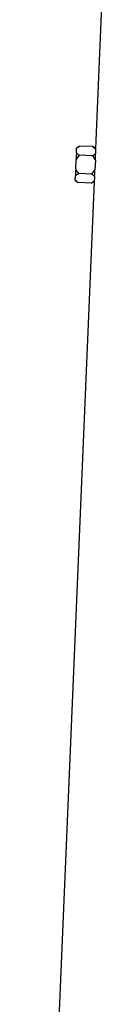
# Model space of a CAD drawing. Header units: millimetres. Extents: x 598 to 1373, y 615 to 2661.
# Tile 4 of 7: x 727 to 768, y 1638 to 2149. Entities that reach past the tile are written whole.
import ezdxf

# ---------------------------------------------------------------- set-up
doc = ezdxf.new("R2010")
doc.units = ezdxf.units.MM

msp = doc.modelspace()

# ---------------------------------------------------------------- linework, layer by layer
at = {"color": 7, "linetype": 'Continuous', "lineweight": 25}
for p, q in [((767.89, 2173.91), (764.04, 2082.55)), ((754.09, 2080.28), (754.19, 2082.61)), ((755.88, 2083.75), (754.2, 2082.87)), ((762.59, 2083.47), (755.88, 2083.75)), ((764.04, 2082.55), (762.59, 2083.47)), ((762.59, 2083.47), (764.04, 2082.34)), ((764.04, 2082.34), (764.04, 2082.44)), ((753.94, 2076.66), (755.68, 2079.01)), ((762.39, 2078.72), (755.68, 2079.01)), ((753.74, 2072), (753.94, 2076.66)), ((763.73, 2071.58), (761.99, 2069.24)), ((763.93, 2076.24), (763.73, 2071.58)), ((753.49, 2066.05), (753.59, 2068.38)), ((761.99, 2069.24), (755.28, 2069.52)), ((763.32, 2065.29), (727.39, 1211.91)), ((753.48, 2065.79), (755.08, 2064.77)), ((761.79, 2064.49), (755.08, 2064.77)), ((761.79, 2064.49), (763.32, 2065.29)), ((763.33, 2065.39), (763.33, 2065.49))]:
    msp.add_line(p, q, dxfattribs=at)
at = {"color": 7, "linetype": 'Continuous', "lineweight": 25, "flags": 128}
for points in [[(754.2, 2082.87), (754.2, 2082.86), (754.2, 2082.81), (754.19, 2082.73), (754.19, 2082.61)], [(754.09, 2080.28), (754.07, 2079.89), (754.06, 2079.48), (754.04, 2079.05), (754.02, 2078.6), (754, 2078.14), (753.98, 2077.66), (753.96, 2077.17), (753.94, 2076.66)], [(753.74, 2072), (753.72, 2071.5), (753.7, 2071), (753.68, 2070.52), (753.66, 2070.06), (753.64, 2069.61), (753.62, 2069.18), (753.61, 2068.77), (753.59, 2068.38)], [(763.73, 2071.58), (763.73, 2071.55), (763.73, 2071.52), (763.73, 2071.5), (763.73, 2071.47), (763.73, 2071.44), (763.73, 2071.41), (763.72, 2071.39), (763.72, 2071.36)], [(763.94, 2076.47), (763.94, 2076.45), (763.94, 2076.42), (763.94, 2076.39), (763.93, 2076.36), (763.93, 2076.33), (763.93, 2076.3), (763.93, 2076.27), (763.93, 2076.24)], [(753.49, 2066.05), (753.49, 2065.94), (753.48, 2065.85), (753.48, 2065.81), (753.48, 2065.79)]]:
    msp.add_lwpolyline(points, dxfattribs=at)
at = {"color": 7, "linetype": 'Continuous', "lineweight": 25}
for centre, major_axis, start_param, end_param in [((985.79, 2070.95), (221.63, -14), 3.162023, 3.181866), ((985.79, 2051.93), (222.43, -14.05), 3.125637, 3.145427)]:
    msp.add_ellipse(centre, major_axis=major_axis, ratio=0.576498, start_param=start_param, end_param=end_param, dxfattribs=at)
for points, knots in [([(754.19, 2082.61), (754.54, 2082.9), (755.03, 2083.3), (755.68, 2083.65), (755.88, 2083.75)], [0, 0, 0, 0, 0.695918, 1, 1, 1, 1]), ([(755.68, 2079.01), (755.39, 2079.19), (754.78, 2079.59), (754.33, 2080.04), (754.09, 2080.28)], [0, 0, 0, 0, 0.467967, 1, 1, 1, 1]), ([(764.02, 2079.8), (763.89, 2079.69), (763.44, 2079.3), (762.83, 2078.97), (762.39, 2078.72)], [0, 0, 0, 0, 0.2727446, 1, 1, 1, 1]), ([(762.39, 2078.72), (762.84, 2078.12), (763.43, 2077.34), (763.84, 2076.45), (763.93, 2076.24)], [0, 0, 0, 0, 0.768694, 1, 1, 1, 1]), ([(763.94, 2076.47), (763.95, 2076.78), (763.96, 2077.09), (763.97, 2077.68), (763.98, 2077.97), (763.99, 2078.52), (764, 2078.79), (764.01, 2079.31), (764.01, 2079.56), (764.02, 2079.8)], [0, 0, 0, 0, 0.25, 0.25, 0.5, 0.5, 0.75, 0.75, 1, 1, 1, 1]), ([(755.28, 2069.52), (754.83, 2070.12), (754.24, 2070.91), (753.83, 2071.79), (753.74, 2072)], [0, 0, 0, 0, 0.769203, 1, 1, 1, 1]), ([(753.59, 2068.38), (753.72, 2068.5), (754.18, 2068.91), (754.82, 2069.26), (755.28, 2069.52)], [0, 0, 0, 0, 0.274991, 1, 1, 1, 1]), ([(761.99, 2069.24), (762.28, 2069.05), (762.86, 2068.67), (763.3, 2068.24), (763.52, 2068.03)], [0, 0, 0, 0, 0.4918001, 1, 1, 1, 1]), ([(763.52, 2068.03), (763.53, 2068.17), (763.59, 2069.03), (763.66, 2070.19), (763.72, 2071.23), (763.72, 2071.36)], [0, 0, 0, 0, 0.150639, 0.894899, 1, 1, 1, 1]), ([(755.08, 2064.77), (754.51, 2065.16), (753.91, 2065.57), (753.51, 2066.03), (753.49, 2066.05)], [0, 0, 0, 0, 0.952461, 1, 1, 1, 1]), ([(763.33, 2065.49), (763.03, 2065.26), (762.56, 2064.9), (761.99, 2064.6), (761.79, 2064.49)], [0, 0, 0, 0, 0.658822, 1, 1, 1, 1])]:
    msp.add_open_spline(points, degree=3, knots=knots, dxfattribs=at)

doc.saveas('drawing.dxf')
